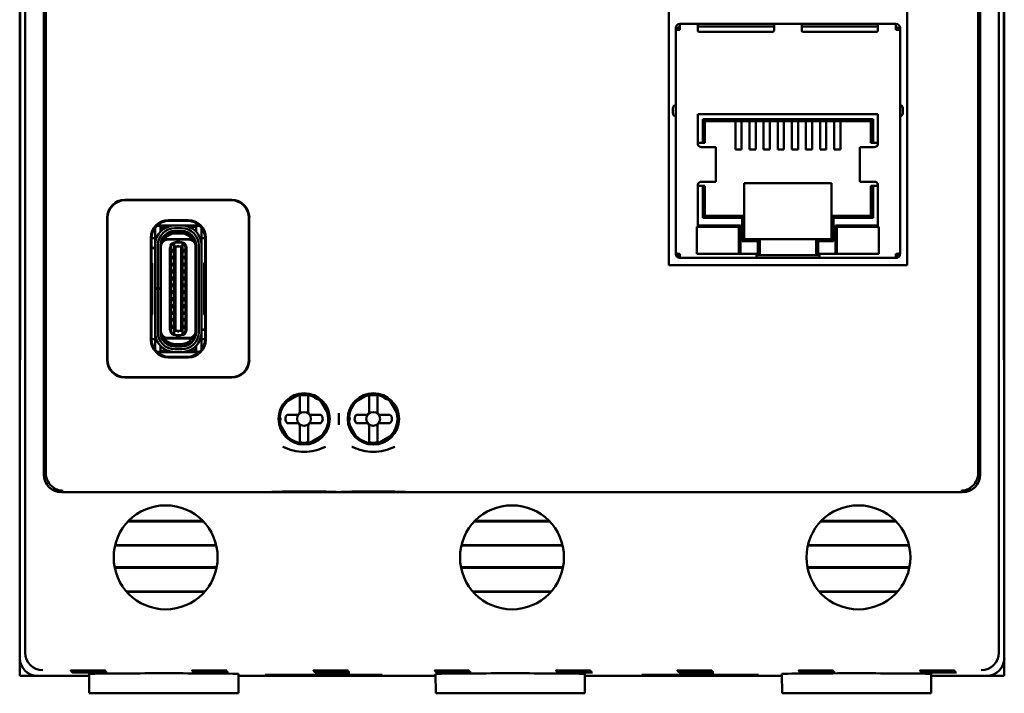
# Model space of a CAD drawing. Header units: inches. Extents: x 1.8 to 24, y 1.2 to 18.
# Tile 3 of 15: x 9.3 to 12.1, y 7.7 to 9.6. Entities that reach past the tile are written whole.
import ezdxf

# ---------------------------------------------------------------- set-up
doc = ezdxf.new("R2010")
doc.units = ezdxf.units.IN
doc.header["$LTSCALE"] = 0.8
doc.header["$MEASUREMENT"] = 0
doc.layers.add('Visible (ANSI)', color=7, linetype='Continuous', lineweight=50)

msp = doc.modelspace()

# ---------------------------------------------------------------- linework, layer by layer
at = {"layer": 'Visible (ANSI)'}
for p, q in [((9.3605, 7.8444), (9.3605, 11.2128)), ((12.1289, 11.2128), (12.1289, 7.8444)), ((9.4134, 10.7071), (9.4134, 8.3501)), ((12.076, 8.3501), (12.076, 10.7071)), ((9.4189, 8.4296), (9.4189, 10.4901)), ((12.0704, 10.4901), (12.0704, 8.4296)), ((9.3447, 10.4036), (9.3447, 8.6536)), ((12.1447, 8.6536), (12.1447, 10.4036)), ((9.3455, 8.7045), (9.3455, 10.3527)), ((9.3456, 10.3548), (9.3456, 8.7024)), ((11.1909, 8.9462), (11.1909, 10.3408)), ((11.8687, 10.3408), (11.8687, 8.9462)), ((12.1437, 8.7024), (12.1437, 10.3548)), ((12.1438, 10.3527), (12.1438, 8.7045)), ((11.2104, 9.6148), (11.2104, 9.62)), ((11.2182, 9.62), (11.2104, 9.62)), ((11.2222, 9.6148), (11.2104, 9.6148)), ((11.2104, 8.9834), (11.2104, 9.6148)), ((11.2182, 9.6148), (11.2182, 9.62)), ((11.2194, 9.62), (11.2194, 9.6148)), ((11.2222, 9.62), (11.2194, 9.62)), ((11.2222, 9.6318), (11.2733, 9.6318)), ((11.2222, 9.62), (11.2222, 9.6318)), ((11.2222, 9.6148), (11.2222, 9.62)), ((11.2733, 9.6318), (11.2733, 9.62)), ((11.2733, 9.6318), (11.2773, 9.6318)), ((11.4899, 9.6239), (11.2733, 9.6239)), ((11.2733, 9.6133), (11.2733, 9.62)), ((11.2773, 9.6318), (11.4859, 9.6318)), ((11.4859, 9.6094), (11.2773, 9.6094)), ((11.4859, 9.6318), (11.4899, 9.6318)), ((11.4899, 9.6318), (11.5686, 9.6318)), ((11.4899, 9.62), (11.4899, 9.6318)), ((11.4899, 9.62), (11.4899, 9.6133)), ((11.5726, 9.6318), (11.5686, 9.6318)), ((11.5686, 9.62), (11.5686, 9.6318)), ((11.7852, 9.6239), (11.5686, 9.6239)), ((11.5686, 9.62), (11.5686, 9.6133)), ((11.7812, 9.6318), (11.5726, 9.6318)), ((11.5726, 9.6094), (11.7812, 9.6094)), ((11.7852, 9.6318), (11.7812, 9.6318)), ((11.7852, 9.6318), (11.8363, 9.6318)), ((11.7852, 9.6318), (11.7852, 9.62)), ((11.7852, 9.6133), (11.7852, 9.62)), ((11.8363, 9.6318), (11.8363, 9.62)), ((11.8363, 9.62), (11.8391, 9.62)), ((11.8363, 9.6148), (11.8363, 9.62)), ((11.8363, 9.6148), (11.8481, 9.6148)), ((11.8391, 9.6148), (11.8391, 9.62)), ((11.8403, 9.62), (11.8481, 9.62)), ((11.8403, 9.62), (11.8403, 9.6148)), ((11.8481, 9.62), (11.8481, 9.6148)), ((11.8481, 9.6148), (11.8481, 8.9834)), ((11.2025, 9.3928), (11.2025, 9.3771)), ((11.856, 9.3771), (11.856, 9.3928)), ((11.7852, 9.3747), (11.2733, 9.3747)), ((11.2733, 9.3747), (11.2733, 9.2893)), ((11.2871, 9.2932), (11.2871, 9.3609)), ((11.2871, 9.3609), (11.7714, 9.3609)), ((11.293, 9.355), (11.2871, 9.3609)), ((11.293, 9.355), (11.293, 9.2932)), ((11.7655, 9.355), (11.293, 9.355)), ((11.3798, 9.355), (11.3798, 9.3404)), ((11.3976, 9.355), (11.3976, 9.3404)), ((11.42, 9.355), (11.42, 9.3404)), ((11.4377, 9.355), (11.4377, 9.3404)), ((11.4602, 9.355), (11.4602, 9.3404)), ((11.4779, 9.355), (11.4779, 9.3404)), ((11.5003, 9.355), (11.5003, 9.3404)), ((11.518, 9.355), (11.518, 9.3404)), ((11.5405, 9.355), (11.5405, 9.3404)), ((11.5582, 9.355), (11.5582, 9.3404)), ((11.5806, 9.355), (11.5806, 9.3404)), ((11.5983, 9.355), (11.5983, 9.3404)), ((11.6208, 9.355), (11.6208, 9.3404)), ((11.6385, 9.355), (11.6385, 9.3404)), ((11.6609, 9.355), (11.6609, 9.3404)), ((11.6787, 9.355), (11.6787, 9.3404)), ((11.7655, 9.355), (11.7714, 9.3609)), ((11.7655, 9.2932), (11.7655, 9.355)), ((11.7714, 9.3609), (11.7714, 9.2932)), ((11.7852, 9.2893), (11.7852, 9.3747)), ((11.3798, 9.318), (11.3798, 9.3404)), ((11.3976, 9.318), (11.3976, 9.3404)), ((11.42, 9.318), (11.42, 9.3404)), ((11.4377, 9.318), (11.4377, 9.3404)), ((11.4602, 9.318), (11.4602, 9.3404)), ((11.4779, 9.318), (11.4779, 9.3404)), ((11.5003, 9.318), (11.5003, 9.3404)), ((11.518, 9.318), (11.518, 9.3404)), ((11.5405, 9.318), (11.5405, 9.3404)), ((11.5582, 9.318), (11.5582, 9.3404)), ((11.5806, 9.318), (11.5806, 9.3404)), ((11.5983, 9.318), (11.5983, 9.3404)), ((11.6208, 9.318), (11.6208, 9.3404)), ((11.6385, 9.318), (11.6385, 9.3404)), ((11.6609, 9.318), (11.6609, 9.3404)), ((11.6787, 9.318), (11.6787, 9.3404)), ((11.3798, 9.318), (11.3798, 9.2746)), ((11.3976, 9.318), (11.3976, 9.2746)), ((11.42, 9.318), (11.42, 9.2746)), ((11.4377, 9.318), (11.4377, 9.2746)), ((11.4602, 9.318), (11.4602, 9.2746)), ((11.4779, 9.318), (11.4779, 9.2746)), ((11.5003, 9.318), (11.5003, 9.2746)), ((11.518, 9.318), (11.518, 9.2746)), ((11.5405, 9.318), (11.5405, 9.2746)), ((11.5582, 9.318), (11.5582, 9.2746)), ((11.5806, 9.318), (11.5806, 9.2746)), ((11.5983, 9.318), (11.5983, 9.2746)), ((11.6208, 9.318), (11.6208, 9.2746)), ((11.6385, 9.318), (11.6385, 9.2746)), ((11.6609, 9.318), (11.6609, 9.2746)), ((11.6787, 9.318), (11.6787, 9.2746)), ((11.2733, 9.2932), (11.2871, 9.2932)), ((11.2926, 9.2814), (11.2836, 9.2814)), ((11.2871, 9.2932), (11.293, 9.2932)), ((11.2926, 9.2814), (11.3242, 9.2814)), ((11.3242, 9.2814), (11.3246, 9.2814)), ((11.3246, 9.183), (11.3246, 9.2814)), ((11.3798, 9.2746), (11.3976, 9.2746)), ((11.42, 9.2746), (11.4377, 9.2746)), ((11.4602, 9.2746), (11.4779, 9.2746)), ((11.5003, 9.2746), (11.518, 9.2746)), ((11.5582, 9.2746), (11.5405, 9.2746)), ((11.5983, 9.2746), (11.5806, 9.2746)), ((11.6385, 9.2746), (11.6208, 9.2746)), ((11.6787, 9.2746), (11.6609, 9.2746)), ((11.7339, 9.2814), (11.7343, 9.2814)), ((11.7339, 9.183), (11.7339, 9.2814)), ((11.7343, 9.2814), (11.7659, 9.2814)), ((11.7655, 9.2932), (11.7714, 9.2932)), ((11.7749, 9.2814), (11.7659, 9.2814)), ((11.7714, 9.2932), (11.7852, 9.2932)), ((11.2733, 9.1751), (11.2733, 9.0546)), ((11.2871, 9.1711), (11.2733, 9.1711)), ((11.2836, 9.183), (11.2926, 9.183)), ((11.2871, 9.0802), (11.2871, 9.1711)), ((11.293, 9.1711), (11.2871, 9.1711)), ((11.2926, 9.183), (11.3242, 9.183)), ((11.293, 9.1711), (11.293, 9.0861)), ((11.3242, 9.183), (11.3246, 9.183)), ((11.6533, 9.179), (11.4052, 9.179)), ((11.4052, 9.179), (11.4052, 9.0861)), ((11.6533, 9.0861), (11.6533, 9.179)), ((11.7339, 9.183), (11.7343, 9.183)), ((11.7343, 9.183), (11.7659, 9.183)), ((11.7714, 9.1711), (11.7655, 9.1711)), ((11.7655, 9.0861), (11.7655, 9.1711)), ((11.7659, 9.183), (11.7749, 9.183)), ((11.7852, 9.1711), (11.7714, 9.1711)), ((11.7714, 9.1711), (11.7714, 9.0802)), ((11.7852, 9.0546), (11.7852, 9.1751)), ((9.6437, 9.1311), (9.9477, 9.1311)), ((9.9467, 9.1301), (9.6447, 9.1301)), ((9.5937, 8.6761), (9.5937, 9.0811)), ((9.5947, 9.0801), (9.5947, 8.6771)), ((9.7677, 9.0736), (9.8237, 9.0736)), ((9.9967, 8.6771), (9.9967, 9.0801)), ((9.9977, 9.0811), (9.9977, 8.6761)), ((11.293, 9.0861), (11.2871, 9.0802)), ((11.3993, 9.0802), (11.2871, 9.0802)), ((11.293, 9.0861), (11.4052, 9.0861)), ((11.3993, 9.0802), (11.4052, 9.0861)), ((11.3993, 9.0137), (11.3993, 9.0802)), ((11.4052, 9.0861), (11.4052, 9.0196)), ((11.6533, 9.0861), (11.7655, 9.0861)), ((11.6533, 9.0861), (11.6592, 9.0802)), ((11.6533, 9.0196), (11.6533, 9.0861)), ((11.7714, 9.0802), (11.6592, 9.0802)), ((11.6592, 9.0802), (11.6592, 9.0137)), ((11.7655, 9.0861), (11.7714, 9.0802)), ((9.7295, 9.0459), (9.7295, 9.0514)), ((9.7295, 9.0121), (9.7295, 9.0459)), ((9.7453, 9.0577), (9.7351, 9.0577)), ((9.759, 9.0587), (9.7362, 9.0587)), ((9.7453, 9.0459), (9.7453, 9.0577)), ((9.7502, 9.0548), (9.7453, 9.0548)), ((9.7453, 9.0413), (9.7453, 9.0459)), ((9.7472, 9.0432), (9.7472, 9.0469)), ((9.7512, 9.0469), (9.7512, 9.0466)), ((9.759, 9.0587), (9.8552, 9.0587)), ((9.7656, 9.0548), (9.759, 9.0548)), ((9.7697, 9.0716), (9.7697, 9.0716)), ((9.7697, 9.0716), (9.8217, 9.0716)), ((9.8055, 9.0585), (9.7858, 9.0585)), ((9.7858, 9.0506), (9.8055, 9.0506)), ((9.8217, 9.0716), (9.8217, 9.0716)), ((9.8461, 9.0548), (9.8257, 9.0548)), ((9.8562, 9.0577), (9.8461, 9.0577)), ((9.8461, 9.0577), (9.8461, 9.0459)), ((9.8461, 9.0459), (9.8461, 9.0413)), ((9.8618, 9.0459), (9.8618, 9.0514)), ((9.8618, 9.0121), (9.8618, 9.0459)), ((11.2704, 9.0546), (11.2704, 8.9782)), ((11.2733, 9.0546), (11.2704, 9.0546)), ((11.394, 9.0586), (11.2733, 9.0586)), ((11.3861, 9.0546), (11.2743, 9.0546)), ((11.3901, 8.9822), (11.3901, 9.0507)), ((11.394, 8.9782), (11.394, 9.0586)), ((11.6645, 8.9782), (11.6645, 9.0586)), ((11.6645, 9.0586), (11.7852, 9.0586)), ((11.6684, 9.0507), (11.6684, 8.9822)), ((11.7842, 9.0546), (11.6724, 9.0546)), ((11.7881, 9.0546), (11.7852, 9.0546)), ((11.7881, 8.9782), (11.7881, 9.0546)), ((9.7177, 8.7336), (9.7177, 9.0236)), ((9.7295, 9.0223), (9.7197, 9.0223)), ((9.7197, 9.0216), (9.7197, 9.0216)), ((9.7197, 8.954), (9.7197, 9.0216)), ((9.7509, 9.0203), (9.7495, 9.0203)), ((9.7512, 9.0233), (9.7512, 9.0209)), ((9.7527, 9.0195), (9.7572, 9.0195)), ((9.8341, 9.0195), (9.7572, 9.0195)), ((9.8252, 9.0184), (9.7661, 9.0184)), ((9.7858, 9.0416), (9.7858, 9.0428)), ((9.8055, 9.0428), (9.7858, 9.0428)), ((9.8055, 9.0416), (9.7858, 9.0416)), ((9.8055, 9.0357), (9.7858, 9.0357)), ((9.8055, 9.0416), (9.8055, 9.0428)), ((9.8387, 9.0195), (9.8341, 9.0195)), ((9.8717, 9.0223), (9.8618, 9.0223)), ((9.8717, 9.0216), (9.8717, 9.0216)), ((9.8717, 9.0216), (9.8717, 8.954)), ((9.8737, 9.0236), (9.8737, 8.7336)), ((11.3993, 9.0137), (11.4052, 9.0196)), ((11.4052, 9.0196), (11.4493, 9.0196)), ((11.4434, 9.0137), (11.4493, 9.0196)), ((11.4493, 9.0196), (11.4493, 8.9782)), ((11.4493, 9.0196), (11.6092, 9.0196)), ((11.6092, 9.0196), (11.6533, 9.0196)), ((11.6092, 8.9782), (11.6092, 9.0196)), ((11.6151, 9.0137), (11.6092, 9.0196)), ((11.6533, 9.0196), (11.6592, 9.0137)), ((9.7197, 8.9951), (9.7295, 8.9951)), ((9.7295, 8.9943), (9.7197, 8.9943)), ((9.7295, 9.0022), (9.7295, 9.0121)), ((9.7295, 8.8798), (9.7295, 9.0022)), ((9.7374, 8.8798), (9.7374, 9.0022)), ((9.7453, 8.8798), (9.7453, 9.0022)), ((9.7453, 8.9951), (9.7464, 8.9951)), ((9.7464, 8.9943), (9.7453, 8.9943)), ((9.7464, 8.9987), (9.7464, 9.0022)), ((9.7464, 8.7585), (9.7464, 8.9987)), ((9.772, 8.7621), (9.772, 8.9951)), ((9.7752, 8.7613), (9.7752, 8.9959)), ((9.7819, 8.9924), (9.7819, 8.9813)), ((9.7819, 8.9924), (9.7838, 8.9924)), ((9.7838, 9.0071), (9.7874, 9.01)), ((9.7838, 9.0071), (9.7838, 9.0073)), ((9.7838, 9.0001), (9.7838, 9.0071)), ((9.7838, 9.0001), (9.7838, 8.7571)), ((9.7878, 8.9985), (9.7838, 9.0001)), ((9.7878, 9.0103), (9.7874, 9.01)), ((9.7894, 9.0109), (9.7878, 9.0109)), ((9.7937, 9.0103), (9.7878, 9.0103)), ((9.7878, 8.9985), (9.7878, 8.7587)), ((9.8035, 8.9985), (9.7878, 8.9985)), ((9.7937, 9.0117), (9.7917, 9.0117)), ((9.7976, 9.0117), (9.7937, 9.0117)), ((9.7937, 9.0103), (9.7937, 9.0117)), ((9.8035, 9.0103), (9.7937, 9.0103)), ((9.7976, 9.0117), (9.7976, 9.0103)), ((9.7996, 9.0117), (9.7976, 9.0117)), ((9.8035, 9.0109), (9.802, 9.0109)), ((9.8039, 9.01), (9.8035, 9.0103)), ((9.8075, 9.0001), (9.8035, 8.9985)), ((9.8035, 8.9985), (9.8035, 8.7587)), ((9.8075, 9.0071), (9.8039, 9.01)), ((9.8075, 9.0071), (9.8075, 9.0073)), ((9.8075, 9.0001), (9.8075, 9.0071)), ((9.8075, 8.7571), (9.8075, 9.0001)), ((9.8075, 8.9924), (9.8094, 8.9924)), ((9.8094, 8.9813), (9.8094, 8.9924)), ((9.8162, 8.9959), (9.8162, 8.7613)), ((9.8193, 8.7621), (9.8193, 8.9951)), ((9.8449, 8.9987), (9.8449, 9.0022)), ((9.8449, 8.7585), (9.8449, 8.9987)), ((9.8461, 8.755), (9.8461, 9.0022)), ((9.8539, 9.0022), (9.8539, 8.755)), ((9.8618, 9.0022), (9.8618, 9.0121)), ((9.8618, 8.755), (9.8618, 9.0022)), ((11.4434, 9.0137), (11.3993, 9.0137)), ((11.4434, 8.9782), (11.4434, 9.0137)), ((11.6592, 9.0137), (11.6151, 9.0137)), ((11.6151, 9.0137), (11.6151, 8.9782)), ((9.7819, 8.9813), (9.7838, 8.9813)), ((9.7819, 8.9719), (9.7819, 8.9625)), ((9.7819, 8.9719), (9.7838, 8.9719)), ((9.7819, 8.9625), (9.7838, 8.9625)), ((9.8075, 8.9813), (9.8094, 8.9813)), ((9.8075, 8.9719), (9.8094, 8.9719)), ((9.8075, 8.9625), (9.8094, 8.9625)), ((9.8094, 8.9625), (9.8094, 8.9719)), ((11.2104, 8.9782), (11.2104, 8.9834)), ((11.2138, 8.9782), (11.2104, 8.9782)), ((11.2138, 8.9782), (11.2222, 8.9782)), ((11.2194, 8.9755), (11.2138, 8.9699)), ((11.2222, 8.9664), (11.2222, 8.9782)), ((11.2222, 8.9664), (11.4395, 8.9664)), ((11.2704, 8.9782), (11.4395, 8.9782)), ((11.4395, 8.9782), (11.4395, 8.9664)), ((11.4418, 8.9743), (11.4395, 8.9743)), ((11.4395, 8.9664), (11.619, 8.9664)), ((11.4418, 8.9743), (11.4493, 8.9743)), ((11.4493, 8.9782), (11.4493, 8.9743)), ((11.4493, 8.9743), (11.6092, 8.9743)), ((11.6092, 8.9743), (11.6092, 8.9782)), ((11.6092, 8.9743), (11.6167, 8.9743)), ((11.619, 8.9743), (11.6167, 8.9743)), ((11.619, 8.9782), (11.7881, 8.9782)), ((11.619, 8.9664), (11.619, 8.9782)), ((11.619, 8.9664), (11.8363, 8.9664)), ((11.8363, 8.9782), (11.8447, 8.9782)), ((11.8363, 8.9664), (11.8363, 8.9782)), ((11.8391, 8.9755), (11.8447, 8.9699)), ((11.8447, 8.9782), (11.8481, 8.9782)), ((11.8481, 8.9834), (11.8481, 8.9782)), ((9.7218, 8.9519), (9.7197, 8.954)), ((9.7218, 8.8053), (9.7218, 8.9519)), ((9.7819, 8.9522), (9.7819, 8.9428)), ((9.7819, 8.9522), (9.7838, 8.9522)), ((9.7819, 8.9428), (9.7838, 8.9428)), ((9.7819, 8.9333), (9.7819, 8.9223)), ((9.7819, 8.9333), (9.7838, 8.9333)), ((9.8075, 8.9522), (9.8094, 8.9522)), ((9.8075, 8.9428), (9.8094, 8.9428)), ((9.8075, 8.9333), (9.8094, 8.9333)), ((9.8094, 8.9428), (9.8094, 8.9522)), ((9.8094, 8.9223), (9.8094, 8.9333)), ((9.8717, 8.954), (9.8695, 8.9519)), ((9.8695, 8.9519), (9.8695, 8.8053)), ((11.8687, 8.9462), (11.1909, 8.9462)), ((9.7464, 8.9168), (9.7453, 8.9175)), ((9.7819, 8.9223), (9.7838, 8.9223)), ((9.7819, 8.9136), (9.7819, 8.9026)), ((9.7819, 8.9136), (9.7838, 8.9136)), ((9.8075, 8.9223), (9.8094, 8.9223)), ((9.8075, 8.9136), (9.8094, 8.9136)), ((9.8094, 8.9026), (9.8094, 8.9136)), ((9.8461, 8.9175), (9.8449, 8.9168)), ((9.7295, 8.8786), (9.7295, 8.8798)), ((9.7295, 8.8798), (9.7374, 8.8798)), ((9.7374, 8.8786), (9.7295, 8.8786)), ((9.7295, 8.755), (9.7295, 8.8786)), ((9.7453, 8.8798), (9.7374, 8.8798)), ((9.7453, 8.8786), (9.7374, 8.8786)), ((9.7374, 8.755), (9.7374, 8.8786)), ((9.7453, 8.8798), (9.7453, 8.8786)), ((9.7453, 8.755), (9.7453, 8.8786)), ((9.7819, 8.9026), (9.7838, 8.9026)), ((9.7819, 8.8939), (9.7819, 8.8829)), ((9.7819, 8.8939), (9.7838, 8.8939)), ((9.7819, 8.8829), (9.7838, 8.8829)), ((9.8075, 8.9026), (9.8094, 8.9026)), ((9.8075, 8.8939), (9.8094, 8.8939)), ((9.8075, 8.8829), (9.8094, 8.8829)), ((9.8094, 8.8829), (9.8094, 8.8939)), ((9.7819, 8.8743), (9.7819, 8.8632)), ((9.7819, 8.8743), (9.7838, 8.8743)), ((9.7819, 8.8632), (9.7838, 8.8632)), ((9.7819, 8.8546), (9.7819, 8.8436)), ((9.7819, 8.8546), (9.7838, 8.8546)), ((9.8075, 8.8743), (9.8094, 8.8743)), ((9.8075, 8.8632), (9.8094, 8.8632)), ((9.8075, 8.8546), (9.8094, 8.8546)), ((9.8094, 8.8632), (9.8094, 8.8743)), ((9.8094, 8.8436), (9.8094, 8.8546)), ((9.7464, 8.8404), (9.7453, 8.8397)), ((9.7819, 8.8436), (9.7838, 8.8436)), ((9.7819, 8.8349), (9.7819, 8.8239)), ((9.7819, 8.8349), (9.7838, 8.8349)), ((9.7819, 8.8239), (9.7838, 8.8239)), ((9.8075, 8.8436), (9.8094, 8.8436)), ((9.8075, 8.8349), (9.8094, 8.8349)), ((9.8075, 8.8239), (9.8094, 8.8239)), ((9.8094, 8.8239), (9.8094, 8.8349)), ((9.8461, 8.8397), (9.8449, 8.8404)), ((9.7197, 8.8032), (9.7218, 8.8053)), ((9.7197, 8.7356), (9.7197, 8.8032)), ((9.7819, 8.8144), (9.7819, 8.805)), ((9.7819, 8.8144), (9.7838, 8.8144)), ((9.7819, 8.805), (9.7838, 8.805)), ((9.7819, 8.7947), (9.7819, 8.7853)), ((9.7819, 8.7947), (9.7838, 8.7947)), ((9.8075, 8.8144), (9.8094, 8.8144)), ((9.8075, 8.805), (9.8094, 8.805)), ((9.8075, 8.7947), (9.8094, 8.7947)), ((9.8094, 8.805), (9.8094, 8.8144)), ((9.8094, 8.7853), (9.8094, 8.7947)), ((9.8695, 8.8053), (9.8717, 8.8032)), ((9.8717, 8.8032), (9.8717, 8.7356)), ((9.7819, 8.7853), (9.7838, 8.7853)), ((9.7819, 8.7758), (9.7819, 8.7648)), ((9.7819, 8.7758), (9.7838, 8.7758)), ((9.7819, 8.7648), (9.7838, 8.7648)), ((9.8075, 8.7853), (9.8094, 8.7853)), ((9.8075, 8.7758), (9.8094, 8.7758)), ((9.8075, 8.7648), (9.8094, 8.7648)), ((9.8094, 8.7648), (9.8094, 8.7758)), ((9.7295, 8.7451), (9.7295, 8.755)), ((9.7295, 8.7113), (9.7295, 8.7451)), ((9.7464, 8.755), (9.7464, 8.7585)), ((9.7572, 8.7376), (9.7527, 8.7376)), ((9.8341, 8.7376), (9.7572, 8.7376)), ((9.8252, 8.7388), (9.7661, 8.7388)), ((9.7838, 8.7571), (9.7878, 8.7587)), ((9.7838, 8.7501), (9.7838, 8.7571)), ((9.7838, 8.7501), (9.7874, 8.7472)), ((9.7838, 8.7499), (9.7838, 8.7501)), ((9.7874, 8.7472), (9.7878, 8.7469)), ((9.8035, 8.7587), (9.7878, 8.7587)), ((9.7878, 8.7469), (9.7937, 8.7469)), ((9.7894, 8.7463), (9.7878, 8.7463)), ((9.7937, 8.7455), (9.7917, 8.7455)), ((9.7937, 8.7469), (9.8035, 8.7469)), ((9.7937, 8.7455), (9.7937, 8.7469)), ((9.7976, 8.7455), (9.7937, 8.7455)), ((9.7976, 8.7469), (9.7976, 8.7455)), ((9.7996, 8.7455), (9.7976, 8.7455)), ((9.8035, 8.7463), (9.802, 8.7463)), ((9.8035, 8.7587), (9.8075, 8.7571)), ((9.8039, 8.7472), (9.8035, 8.7469)), ((9.8039, 8.7472), (9.8075, 8.7501)), ((9.8075, 8.7501), (9.8075, 8.7571)), ((9.8075, 8.7499), (9.8075, 8.7501)), ((9.8387, 8.7376), (9.8341, 8.7376)), ((9.8401, 8.7363), (9.8401, 8.7339)), ((9.8405, 8.7369), (9.8418, 8.7369)), ((9.8449, 8.7628), (9.8461, 8.7628)), ((9.8461, 8.7621), (9.8449, 8.7621)), ((9.8449, 8.755), (9.8449, 8.7585)), ((9.8618, 8.7628), (9.8717, 8.7628)), ((9.8717, 8.7621), (9.8618, 8.7621)), ((9.8618, 8.7451), (9.8618, 8.755)), ((9.8618, 8.7113), (9.8618, 8.7451)), ((9.7197, 8.7356), (9.7197, 8.7356)), ((9.7295, 8.7349), (9.7197, 8.7349)), ((9.7295, 8.7058), (9.7295, 8.7113)), ((9.7453, 8.7113), (9.7453, 8.7159)), ((9.7453, 8.6995), (9.7453, 8.7113)), ((9.8055, 8.7215), (9.7858, 8.7215)), ((9.8055, 8.7156), (9.7858, 8.7156)), ((9.7858, 8.7144), (9.7858, 8.7156)), ((9.8055, 8.7144), (9.7858, 8.7144)), ((9.8055, 8.7144), (9.8055, 8.7156)), ((9.8401, 8.7106), (9.8401, 8.7103)), ((9.8441, 8.714), (9.8441, 8.7103)), ((9.8461, 8.7159), (9.8461, 8.7113)), ((9.8461, 8.7113), (9.8461, 8.6995)), ((9.8717, 8.7349), (9.8618, 8.7349)), ((9.8618, 8.7058), (9.8618, 8.7113)), ((9.8717, 8.7356), (9.8717, 8.7356)), ((9.3455, 8.7045), (9.3451, 8.654)), ((9.3456, 8.7024), (9.3451, 8.649)), ((9.3456, 8.7045), (9.3455, 8.7045)), ((9.7351, 8.6995), (9.7453, 8.6995)), ((9.8323, 8.6985), (9.7362, 8.6985)), ((9.7453, 8.7024), (9.7656, 8.7024)), ((9.8237, 8.6836), (9.7677, 8.6836)), ((9.7697, 8.6856), (9.7697, 8.6856)), ((9.8217, 8.6856), (9.7697, 8.6856)), ((9.8055, 8.7065), (9.7858, 8.7065)), ((9.8055, 8.6987), (9.7858, 8.6987)), ((9.8217, 8.6856), (9.8217, 8.6856)), ((9.8257, 8.7024), (9.8323, 8.7024)), ((9.8552, 8.6985), (9.8323, 8.6985)), ((9.8411, 8.7024), (9.8461, 8.7024)), ((9.8461, 8.6995), (9.8562, 8.6995)), ((12.1438, 8.7045), (12.1437, 8.7045)), ((12.1442, 8.649), (12.1437, 8.7024)), ((12.1442, 8.654), (12.1438, 8.7045)), ((9.3447, 8.6536), (9.3451, 8.654)), ((9.3447, 8.6536), (9.3452, 8.6536)), ((9.3447, 8.6536), (9.3447, 8.6486)), ((9.3451, 8.654), (9.3452, 8.654)), ((12.1447, 8.6536), (12.1442, 8.654)), ((12.1442, 8.654), (12.1442, 8.654)), ((12.1442, 8.6536), (12.1447, 8.6536)), ((12.1447, 8.6486), (12.1447, 8.6536)), ((9.3451, 8.649), (9.3447, 8.6486)), ((9.3447, 8.6486), (9.3447, 7.8286)), ((9.9477, 8.6261), (9.6437, 8.6261)), ((9.6447, 8.6271), (9.9467, 8.6271)), ((12.1447, 8.6486), (12.1442, 8.649)), ((12.1447, 7.8286), (12.1447, 8.6486)), ((10.0996, 8.5549), (10.1399, 8.5782)), ((10.1414, 8.5649), (10.1414, 8.5729)), ((10.165, 8.5649), (10.165, 8.5729)), ((10.2964, 8.5549), (10.3368, 8.5782)), ((10.3383, 8.5649), (10.3383, 8.5729)), ((10.3619, 8.5649), (10.3619, 8.5729)), ((10.1414, 8.5283), (10.1414, 8.5649)), ((10.165, 8.5283), (10.165, 8.5649)), ((10.1996, 8.5622), (10.2228, 8.5219)), ((10.3383, 8.5283), (10.3383, 8.5649)), ((10.3619, 8.5283), (10.3619, 8.5649)), ((10.3964, 8.5622), (10.4197, 8.5219)), ((10.1056, 8.5204), (10.1335, 8.5204)), ((10.1729, 8.5204), (10.2009, 8.5204)), ((10.252, 8.5249), (10.252, 8.4921)), ((10.3024, 8.5204), (10.3304, 8.5204)), ((10.3698, 8.5204), (10.3977, 8.5204)), ((10.1069, 8.455), (10.0836, 8.4953)), ((10.1335, 8.4968), (10.1056, 8.4968)), ((10.1414, 8.4889), (10.1414, 8.4523)), ((10.165, 8.4889), (10.165, 8.4523)), ((10.2009, 8.4968), (10.1729, 8.4968)), ((10.3038, 8.455), (10.2805, 8.4953)), ((10.3304, 8.4968), (10.3024, 8.4968)), ((10.3383, 8.4889), (10.3383, 8.4523)), ((10.3619, 8.4889), (10.3619, 8.4523)), ((10.3977, 8.4968), (10.3698, 8.4968)), ((10.2069, 8.4623), (10.1665, 8.439)), ((10.4037, 8.4623), (10.3634, 8.439)), ((10.1414, 8.4523), (10.1414, 8.4443)), ((10.165, 8.4523), (10.165, 8.4443)), ((10.3383, 8.4523), (10.3383, 8.4443)), ((10.3619, 8.4523), (10.3619, 8.4443)), ((9.4634, 8.3001), (12.026, 8.3001)), ((9.8665, 8.2173), (9.6528, 8.2173)), ((9.8649, 8.2188), (9.6544, 8.2188)), ((10.8515, 8.2173), (10.6378, 8.2173)), ((10.8499, 8.2188), (10.6394, 8.2188)), ((11.8365, 8.2173), (11.6228, 8.2173)), ((11.8349, 8.2188), (11.6244, 8.2188)), ((9.6157, 8.1486), (9.9036, 8.1486)), ((9.6161, 8.1502), (9.9032, 8.1502)), ((10.6007, 8.1486), (10.8886, 8.1486)), ((10.6011, 8.1502), (10.8882, 8.1502)), ((11.5857, 8.1486), (11.8736, 8.1486)), ((11.5861, 8.1502), (11.8732, 8.1502)), ((9.9047, 8.0868), (9.6146, 8.0868)), ((9.9044, 8.0852), (9.6149, 8.0852)), ((10.8897, 8.0868), (10.5996, 8.0868)), ((10.8894, 8.0852), (10.5999, 8.0852)), ((11.8747, 8.0868), (11.5846, 8.0868)), ((11.8744, 8.0852), (11.5849, 8.0852)), ((9.6481, 8.0182), (9.8713, 8.0182)), ((9.6495, 8.0166), (9.8699, 8.0166)), ((10.6331, 8.0182), (10.8563, 8.0182)), ((10.6345, 8.0166), (10.8549, 8.0166)), ((11.6181, 8.0182), (11.8413, 8.0182)), ((11.6195, 8.0166), (11.8399, 8.0166)), ((9.3447, 7.8286), (9.3447, 7.7786)), ((9.3453, 7.7786), (9.3453, 7.8206)), ((12.144, 7.8206), (12.144, 7.7786)), ((12.1447, 7.7786), (12.1447, 7.8286)), ((9.3453, 7.7786), (9.3447, 7.7786)), ((9.3947, 7.7786), (9.3453, 7.7786)), ((9.3947, 7.7786), (9.5422, 7.7786)), ((9.5427, 7.7286), (9.5422, 7.7836)), ((9.9667, 7.7286), (9.9671, 7.7836)), ((9.9671, 7.7786), (10.5272, 7.7786)), ((10.0441, 7.7813), (10.3752, 7.7813)), ((10.0441, 7.7801), (10.0441, 7.7813)), ((10.0442, 7.7813), (10.0441, 7.7801)), ((10.3752, 7.7801), (10.0441, 7.7801)), ((10.3752, 7.7813), (10.3752, 7.7801)), ((10.3752, 7.7813), (10.3752, 7.7801)), ((10.5277, 7.7286), (10.5272, 7.7836)), ((10.9517, 7.7286), (10.9521, 7.7836)), ((10.9521, 7.7786), (11.5122, 7.7786)), ((11.1141, 7.7813), (11.4452, 7.7813)), ((11.1141, 7.7801), (11.1141, 7.7813)), ((11.1142, 7.7813), (11.1141, 7.7801)), ((11.4452, 7.7801), (11.1141, 7.7801)), ((11.4452, 7.7813), (11.4452, 7.7801)), ((11.4452, 7.7813), (11.4452, 7.7801)), ((11.5127, 7.7286), (11.5122, 7.7836)), ((11.9367, 7.7286), (11.9371, 7.7836)), ((11.9371, 7.7786), (12.0947, 7.7786)), ((12.144, 7.7786), (12.0947, 7.7786)), ((12.1447, 7.7786), (12.144, 7.7786)), ((9.5427, 7.7286), (9.9667, 7.7286)), ((10.5277, 7.7286), (10.9517, 7.7286)), ((11.5127, 7.7286), (11.9367, 7.7286))]:
    msp.add_line(p, q, dxfattribs=at)
for centre, radius in [((10.1536, 8.5085), 0.073), ((10.1532, 8.5086), 0.0709), ((10.3504, 8.5085), 0.073), ((10.3501, 8.5086), 0.0709), ((10.1532, 8.5086), 0.0197), ((10.3501, 8.5086), 0.0197), ((9.7597, 8.1151), 0.1478), ((10.7447, 8.1151), 0.1478), ((11.7297, 8.1151), 0.1478)]:
    msp.add_circle(centre, radius, dxfattribs=at)
for centre, radius, start, end in [((11.2222, 9.62), 0.0118, 90, 180), ((11.2222, 9.62), 0.00394, 90, 180), ((11.2773, 9.6133), 0.00394, 180, 270), ((11.4859, 9.6133), 0.00394, 270, 0), ((11.5726, 9.6133), 0.00394, 180, 270), ((11.7812, 9.6133), 0.00394, 270, 0), ((11.8363, 9.62), 0.0118, 0, 90), ((11.8363, 9.62), 0.00394, 0, 90), ((11.2104, 9.3928), 0.00787, 90, 180), ((11.8481, 9.3928), 0.00787, 0, 90), ((11.2104, 9.3771), 0.00787, 180, 270), ((11.8481, 9.3771), 0.00787, 270, 0), ((9.7858, 9.0022), 0.0563, 90, 180), ((9.7858, 9.0022), 0.0484, 90, 180), ((9.759, 9.0469), 0.0118, 138.1897, 180), ((9.759, 9.0469), 0.0118, 90, 138.1897), ((9.759, 9.0469), 0.00787, 90, 180), ((9.8055, 9.0022), 0.0563, 0, 90), ((9.8055, 9.0022), 0.0484, 0, 90), ((11.2743, 9.0507), 0.00394, 90, 180), ((11.3861, 9.0507), 0.00394, 0, 90), ((11.6724, 9.0507), 0.00394, 90, 180), ((11.7842, 9.0507), 0.00394, 0, 90), ((9.7858, 9.0022), 0.0406, 90, 180), ((9.7858, 9.0022), 0.0394, 90, 180), ((9.7661, 8.9987), 0.0197, 90, 180), ((9.7858, 9.0022), 0.0374, 152.4089, 170.8287), ((9.7858, 9.0022), 0.0335, 90, 148.8255), ((9.8055, 9.0022), 0.0406, 0, 90), ((9.8055, 9.0022), 0.0394, 0, 90), ((9.8055, 9.0022), 0.0335, 31.1746, 90), ((9.8252, 8.9987), 0.0197, 0, 90), ((9.8055, 9.0022), 0.0374, 9.1714, 27.5911), ((9.7878, 8.9951), 0.0157, 90, 180), ((9.787, 8.9959), 0.0118, 105.466, 180.1149), ((9.787, 8.9959), 0.0118, 103.9465, 105.466), ((9.7917, 9.0077), 0.00394, 90, 139.4584), ((9.7996, 9.0077), 0.00394, 40.5416, 90), ((9.8035, 8.9951), 0.0157, 0, 90), ((9.8043, 8.9959), 0.0118, 74.534, 76.0536), ((9.8043, 8.9959), 0.0118, 359.8851, 74.534), ((11.2222, 8.9782), 0.0118, 225, 270), ((11.2261, 8.9822), 0.00787, 210, 240), ((11.2222, 8.9782), 0.00394, 225, 270), ((11.2743, 8.9822), 0.00394, 180, 270), ((11.3861, 8.9822), 0.00394, 270, 0), ((11.6724, 8.9822), 0.00394, 180, 270), ((11.7842, 8.9822), 0.00394, 270, 0), ((11.8324, 8.9822), 0.00787, 300, 330), ((11.8363, 8.9782), 0.00394, 270, 315), ((11.8363, 8.9782), 0.0118, 270, 315), ((9.7492, 8.9379), 0.00394, 180, 225.5728), ((9.8421, 8.9379), 0.00394, 314.4268, 0), ((9.7492, 8.8193), 0.00394, 134.4273, 180), ((9.8421, 8.8193), 0.00394, 0, 45.5732), ((9.7858, 8.755), 0.0563, 180, 270), ((9.7858, 8.755), 0.0484, 180, 270), ((9.7858, 8.755), 0.0406, 180, 270), ((9.7661, 8.7585), 0.0197, 180, 270), ((9.7858, 8.755), 0.0394, 180, 270), ((9.7858, 8.755), 0.0374, 189.1714, 207.5911), ((9.7858, 8.755), 0.0335, 211.1746, 270), ((9.7878, 8.7621), 0.0157, 180, 270), ((9.787, 8.7613), 0.0118, 179.8999, 254.534), ((9.787, 8.7613), 0.0118, 254.534, 256.0535), ((9.7917, 8.7495), 0.00394, 220.5416, 270), ((9.7996, 8.7495), 0.00394, 270, 319.4584), ((9.8035, 8.7621), 0.0157, 270, 0), ((9.8055, 8.755), 0.0394, 270, 0), ((9.8055, 8.755), 0.0484, 270, 0), ((9.8055, 8.755), 0.0406, 270, 0), ((9.8055, 8.755), 0.0563, 270, 0), ((9.8055, 8.755), 0.0335, 270, 328.8255), ((9.8043, 8.7613), 0.0118, 283.9464, 285.466), ((9.8043, 8.7613), 0.0118, 285.466, 0.1149), ((9.8252, 8.7585), 0.0197, 270, 0), ((9.8055, 8.755), 0.0374, 332.4089, 350.8287), ((9.8323, 8.7103), 0.00787, 270, 0), ((9.8323, 8.7103), 0.0118, 318.1897, 0), ((9.8323, 8.7103), 0.0118, 270, 318.1897), ((10.1532, 8.5086), 0.0689, 64.8273, 106.2709), ((10.1532, 8.5086), 0.0675, 79.9256, 100.0744), ((10.3501, 8.5086), 0.0689, 64.8273, 106.2709), ((10.3501, 8.5086), 0.0675, 79.9256, 100.0744), ((10.1532, 8.5086), 0.0689, 133.7291, 175.1727), ((10.1532, 8.5086), 0.0689, 43.7291, 55.1727), ((10.3501, 8.5086), 0.0689, 133.7291, 175.1727), ((10.3501, 8.5086), 0.0689, 43.7291, 55.1727), ((10.1155, 8.5086), 0.0154, 129.9662, 230.0338), ((10.1335, 8.5283), 0.00787, 270, 0), ((10.1729, 8.5283), 0.00787, 180, 270), ((10.1532, 8.5086), 0.0689, 313.7291, 16.2709), ((10.191, 8.5086), 0.0154, 309.9662, 50.0338), ((10.3123, 8.5086), 0.0154, 129.9662, 230.0338), ((10.3304, 8.5283), 0.00787, 270, 0), ((10.3698, 8.5283), 0.00787, 180, 270), ((10.3501, 8.5086), 0.0689, 313.7291, 16.2709), ((10.3878, 8.5086), 0.0154, 309.9662, 50.0338), ((10.1532, 8.5086), 0.0689, 184.8273, 196.2709), ((10.1335, 8.4889), 0.00787, 0, 90), ((10.1729, 8.4889), 0.00787, 90, 180), ((10.3501, 8.5086), 0.0689, 184.8273, 196.2709), ((10.3304, 8.4889), 0.00787, 0, 90), ((10.3698, 8.4889), 0.00787, 90, 180), ((10.1532, 8.5086), 0.0689, 223.7291, 286.2709), ((10.3501, 8.5086), 0.0689, 223.7291, 286.2709), ((10.1532, 8.5086), 0.0675, 259.9256, 280.0744), ((10.3501, 8.5086), 0.0675, 259.9256, 280.0744)]:
    msp.add_arc(centre, radius, start, end, dxfattribs=at)
for centre, major_axis, ratio, start_param, end_param in [((9.6437, 9.0811), (-0.0354, 0.0354), 0.999924, 5.497825, 7.068545), ((9.6447, 9.0801), (-0.0354, 0.0354), 0.999924, 5.497825, 7.068545), ((9.9466, 9.0801), (0.0354, 0.0354), 0.999924, 5.497825, 7.068545), ((9.9477, 9.0811), (0.0354, 0.0354), 0.999924, 5.497825, 7.068545), ((9.7677, 9.0236), (-0.0354, 0.0354), 0.999924, 5.497825, 7.068545), ((9.8237, 9.0236), (0.0354, 0.0354), 0.999924, 5.497825, 7.068545), ((9.7697, 9.0216), (-0.0354, 0.0354), 0.999772, 5.497825, 7.068545), ((9.8217, 9.0216), (0.0354, 0.0354), 0.999772, 5.497825, 7.068545), ((11.4418, 8.9782), (0, -0.00394), 0.414214, 0, 1.570796), ((11.6167, 8.9782), (0, -0.00394), 0.414214, 4.712389, 6.283185), ((9.7677, 8.7336), (-0.0354, -0.0354), 0.999924, 5.497825, 7.068545), ((9.7697, 8.7356), (-0.0354, -0.0354), 0.999772, 5.497825, 7.068545), ((9.8217, 8.7356), (0.0354, -0.0354), 0.999772, 5.497825, 7.068545), ((9.8237, 8.7336), (0.0354, -0.0354), 0.999924, 5.497825, 7.068545), ((9.6437, 8.6761), (-0.0354, -0.0354), 0.999924, 5.497825, 7.068545), ((9.6447, 8.6771), (-0.0354, -0.0354), 0.999924, 5.497825, 7.068545), ((9.9466, 8.6771), (0.0354, -0.0354), 0.999924, 5.497825, 7.068545), ((9.9477, 8.6761), (0.0354, -0.0354), 0.999924, 5.497825, 7.068545), ((9.4178, 8.4296), (0, -0.125), 0.008727, 0.935984, 1.570796), ((12.0715, 8.4296), (0, 0.125), 0.008727, 1.570796, 2.205609), ((9.4634, 8.3501), (-0.0354, -0.0354), 0.999924, 5.497825, 7.068545), ((12.026, 8.3501), (0.0354, -0.0354), 0.999924, 5.497825, 7.068545), ((9.4105, 7.8444), (-0.0354, -0.0354), 0.999924, 5.497825, 5.506476), ((9.41, 7.844), (0.0192, -0.0463), 0.987735, 4.324034, 5.886104), ((12.0793, 7.844), (0.0192, 0.0463), 0.987735, 3.538674, 5.100744), ((12.0789, 7.8444), (0.0354, -0.0354), 0.999924, 0.77671, 0.78536), ((9.3947, 7.8286), (-0.0354, -0.0354), 0.999924, 5.497825, 7.068545), ((12.0947, 7.8286), (0.0354, -0.0354), 0.999924, 5.497825, 7.068545), ((9.7547, 7.7836), (0.2125, 0), 0.008727, 6.283109, 9.424854), ((10.7397, 7.7836), (0.2125, 0), 0.008727, 6.283109, 9.424854), ((11.7247, 7.7836), (0.2125, 0), 0.008727, 6.283109, 9.424854)]:
    msp.add_ellipse(centre, major_axis=major_axis, ratio=ratio, start_param=start_param, end_param=end_param, dxfattribs=at)
for centre in [(9.5389, 7.7931), (9.5406, 7.7913), (9.5423, 7.7896), (9.5441, 7.7879), (9.8839, 7.7931), (9.8856, 7.7913), (9.8873, 7.7896), (9.8891, 7.7879), (10.2289, 7.7931), (10.2306, 7.7913), (10.2323, 7.7896), (10.2341, 7.7879), (10.5739, 7.7931), (10.5756, 7.7913), (10.5773, 7.7896), (10.5791, 7.7879), (10.9189, 7.7931), (10.9206, 7.7913), (10.9223, 7.7896), (10.9241, 7.7879), (11.2639, 7.7931), (11.2656, 7.7913), (11.2673, 7.7896), (11.2691, 7.7879), (11.6089, 7.7931), (11.6106, 7.7913), (11.6123, 7.7896), (11.6141, 7.7879), (11.9539, 7.7931), (11.9556, 7.7913), (11.9573, 7.7896), (11.9591, 7.7879)]:
    msp.add_ellipse(centre, major_axis=(0.0494, 0), ratio=0.008727, dxfattribs=at)
for points, knots in [([(11.2733, 9.2893), (11.2733, 9.2872), (11.2745, 9.2851), (11.2784, 9.2822), (11.2811, 9.2814), (11.2836, 9.2814)], [0, 0, 0, 0, 0.5, 0.5, 1, 1, 1, 1]), ([(11.7749, 9.2814), (11.7774, 9.2814), (11.7801, 9.2822), (11.784, 9.2851), (11.7852, 9.2872), (11.7852, 9.2893)], [0, 0, 0, 0, 0.5, 0.5, 1, 1, 1, 1]), ([(11.2836, 9.183), (11.2811, 9.183), (11.2784, 9.1821), (11.2745, 9.1792), (11.2733, 9.1772), (11.2733, 9.1751)], [0, 0, 0, 0, 0.5, 0.5, 1, 1, 1, 1]), ([(11.7852, 9.1751), (11.7852, 9.1772), (11.784, 9.1792), (11.7801, 9.1821), (11.7774, 9.183), (11.7749, 9.183)], [0, 0, 0, 0, 0.5, 0.5, 1, 1, 1, 1]), ([(11.2182, 8.9782), (11.2182, 8.9777), (11.2183, 8.9772), (11.2187, 8.9763), (11.219, 8.9758), (11.2194, 8.9755)], [-0.01526468, -0.01526468, -0.01526468, -0.01526468, -0.00763234, -0.00763234, 0, 0, 0, 0]), ([(11.8391, 8.9755), (11.8395, 8.9758), (11.8398, 8.9763), (11.8402, 8.9772), (11.8403, 8.9777), (11.8403, 8.9782)], [-0.01526468, -0.01526468, -0.01526468, -0.01526468, -0.00763234, -0.00763234, 0, 0, 0, 0]), ([(10.1953, 8.5657), (10.1944, 8.5654), (10.1935, 8.5652), (10.1917, 8.5651), (10.1908, 8.5652), (10.1893, 8.5655), (10.1888, 8.5656), (10.1878, 8.566), (10.1872, 8.5663), (10.1862, 8.5669), (10.1857, 8.5672), (10.1848, 8.5679), (10.1844, 8.5683), (10.1834, 8.5694), (10.1829, 8.5702), (10.1821, 8.5718), (10.1818, 8.5727), (10.1816, 8.5735)], [-0.23858581, -0.23858581, -0.23858581, -0.23858581, -0.22644646, -0.22644646, -0.21716905, -0.21716905, -0.21253035, -0.21253035, -0.20789164, -0.20789164, -0.20325293, -0.20325293, -0.19861423, -0.19861423, -0.18933681, -0.18933681, -0.17719747, -0.17719747, -0.17719747, -0.17719747]), ([(10.3921, 8.5657), (10.3913, 8.5654), (10.3904, 8.5652), (10.3886, 8.5651), (10.3877, 8.5652), (10.3862, 8.5655), (10.3857, 8.5656), (10.3846, 8.566), (10.3841, 8.5663), (10.383, 8.5669), (10.3825, 8.5672), (10.3817, 8.5679), (10.3813, 8.5683), (10.3803, 8.5694), (10.3798, 8.5702), (10.379, 8.5718), (10.3786, 8.5727), (10.3785, 8.5735)], [-0.23858581, -0.23858581, -0.23858581, -0.23858581, -0.22644646, -0.22644646, -0.21716905, -0.21716905, -0.21253035, -0.21253035, -0.20789164, -0.20789164, -0.20325293, -0.20325293, -0.19861423, -0.19861423, -0.18933681, -0.18933681, -0.17719747, -0.17719747, -0.17719747, -0.17719747]), ([(10.0828, 8.5165), (10.0835, 8.5159), (10.0841, 8.5152), (10.085, 8.5137), (10.0855, 8.5129), (10.0859, 8.5114), (10.0861, 8.5109), (10.0863, 8.5098), (10.0863, 8.5092), (10.0863, 8.508), (10.0863, 8.5074), (10.0861, 8.5063), (10.0859, 8.5058), (10.0855, 8.5043), (10.085, 8.5035), (10.0841, 8.502), (10.0835, 8.5013), (10.0828, 8.5007)], [-0.23858581, -0.23858581, -0.23858581, -0.23858581, -0.22644646, -0.22644646, -0.21716905, -0.21716905, -0.21253035, -0.21253035, -0.20789164, -0.20789164, -0.20325293, -0.20325293, -0.19861423, -0.19861423, -0.18933681, -0.18933681, -0.17719747, -0.17719747, -0.17719747, -0.17719747]), ([(10.2797, 8.5165), (10.2803, 8.5159), (10.2809, 8.5152), (10.2819, 8.5137), (10.2823, 8.5129), (10.2828, 8.5114), (10.2829, 8.5109), (10.2831, 8.5098), (10.2832, 8.5092), (10.2832, 8.508), (10.2831, 8.5074), (10.2829, 8.5063), (10.2828, 8.5058), (10.2823, 8.5043), (10.2819, 8.5035), (10.2809, 8.502), (10.2803, 8.5013), (10.2797, 8.5007)], [-0.23858581, -0.23858581, -0.23858581, -0.23858581, -0.22644646, -0.22644646, -0.21716905, -0.21716905, -0.21253035, -0.21253035, -0.20789164, -0.20789164, -0.20325293, -0.20325293, -0.19861423, -0.19861423, -0.18933681, -0.18933681, -0.17719747, -0.17719747, -0.17719747, -0.17719747]), ([(10.0925, 8.4296), (10.0927, 8.4295), (10.0928, 8.4295), (10.1024, 8.4247), (10.1124, 8.4211), (10.1328, 8.4164), (10.1432, 8.4151), (10.164, 8.4151), (10.1743, 8.4164), (10.1948, 8.4211), (10.2048, 8.4247), (10.2144, 8.4295), (10.2145, 8.4295), (10.2146, 8.4296)], [-0.0011788, -0.0011788, -0.0011788, -0.0011788, 0, 0, 0.0804229, 0.0804229, 0.1594755, 0.1594755, 0.2385281, 0.2385281, 0.318951, 0.318951, 0.3201298, 0.3201298, 0.3201298, 0.3201298]), ([(10.2894, 8.4296), (10.2895, 8.4295), (10.2897, 8.4295), (10.2993, 8.4247), (10.3093, 8.4211), (10.3297, 8.4164), (10.34, 8.4151), (10.3609, 8.4151), (10.3712, 8.4164), (10.3916, 8.4211), (10.4016, 8.4247), (10.4112, 8.4295), (10.4114, 8.4295), (10.4115, 8.4296)], [-0.0011781, -0.0011781, -0.0011781, -0.0011781, 0, 0, 0.0804114, 0.0804114, 0.1594763, 0.1594763, 0.2385413, 0.2385413, 0.3189527, 0.3189527, 0.3201308, 0.3201308, 0.3201308, 0.3201308]), ([(9.4679, 8.3046), (9.4678, 8.3046), (9.4678, 8.3046), (9.4566, 8.3048), (9.4457, 8.3088), (9.4307, 8.3213), (9.4258, 8.328), (9.42, 8.3419), (9.4187, 8.3486), (9.4187, 8.3555)], [-0.0007616, -0.0007616, -0.0007616, -0.0007616, 0, 0, 0.1603062, 0.1603062, 0.2755389, 0.2755389, 0.3698341, 0.3698341, 0.3698341, 0.3698341]), ([(12.0706, 8.3555), (12.0706, 8.3486), (12.0693, 8.3419), (12.0635, 8.328), (12.0586, 8.3213), (12.0436, 8.3088), (12.0328, 8.3048), (12.0216, 8.3046), (12.0215, 8.3046), (12.0215, 8.3046)], [0, 0, 0, 0, 0.0646905, 0.0646905, 0.143745, 0.143745, 0.2537219, 0.2537219, 0.2542444, 0.2542444, 0.2542444, 0.2542444]), ([(10.0618, 8.3014), (10.0618, 8.3014), (10.062, 8.3014), (10.0632, 8.3015), (10.065, 8.3015), (10.0709, 8.3016), (10.0757, 8.3017), (10.088, 8.3018), (10.0955, 8.3019), (10.1123, 8.302), (10.1216, 8.302), (10.1409, 8.3021), (10.151, 8.3021), (10.1709, 8.3021), (10.1806, 8.302), (10.199, 8.302), (10.2075, 8.3019), (10.2224, 8.3018), (10.2287, 8.3017), (10.2385, 8.3016), (10.2421, 8.3015), (10.2443, 8.3014), (10.2446, 8.3014), (10.2446, 8.3014)], [-1.438219, -1.438219, -1.438219, -1.438219, -1.370912, -1.370912, -1.169349, -1.169349, -0.870969, -0.870969, -0.55534, -0.55534, -0.236893, -0.236893, 0.08224, 0.08224, 0.401468, 0.401468, 0.72036, 0.72036, 1.037853, 1.037853, 1.348223, 1.348223, 1.438219, 1.438219, 1.438219, 1.438219]), ([(10.2587, 8.3014), (10.2587, 8.3014), (10.2589, 8.3014), (10.2601, 8.3015), (10.2618, 8.3015), (10.2677, 8.3016), (10.2726, 8.3017), (10.2849, 8.3018), (10.2924, 8.3019), (10.3092, 8.302), (10.3185, 8.302), (10.3378, 8.3021), (10.3478, 8.3021), (10.3677, 8.3021), (10.3775, 8.302), (10.3958, 8.302), (10.4043, 8.3019), (10.4192, 8.3018), (10.4256, 8.3017), (10.4354, 8.3016), (10.439, 8.3015), (10.4411, 8.3014), (10.4415, 8.3014), (10.4415, 8.3014)], [-1.438219, -1.438219, -1.438219, -1.438219, -1.370912, -1.370912, -1.169349, -1.169349, -0.870969, -0.870969, -0.55534, -0.55534, -0.236893, -0.236893, 0.08224, 0.08224, 0.401468, 0.401468, 0.72036, 0.72036, 1.037853, 1.037853, 1.348223, 1.348223, 1.438219, 1.438219, 1.438219, 1.438219])]:
    msp.add_open_spline(points, degree=3, knots=knots, dxfattribs=at)
for points in [[(9.7937, 9), (9.795, 9), (9.7963, 9), (9.7976, 9)], [(11.2138, 8.9782), (11.2116, 8.98), (11.2104, 8.9816), (11.2104, 8.9834)], [(11.2104, 8.9782), (11.2104, 8.9751), (11.2116, 8.9721), (11.2138, 8.9699)], [(11.8481, 8.9834), (11.8481, 8.9816), (11.8469, 8.98), (11.8447, 8.9782)], [(11.8447, 8.9699), (11.8469, 8.9721), (11.8481, 8.9751), (11.8481, 8.9782)], [(9.7937, 8.7572), (9.795, 8.7571), (9.7963, 8.7571), (9.7976, 8.7572)]]:
    msp.add_open_spline(points, degree=3, dxfattribs=at)
for points, weights in [([(10.1414, 8.5751), (10.1414, 8.574), (10.1414, 8.5729)], [1.00171572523, 1.00182977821, 1.0016789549]), ([(10.165, 8.5729), (10.165, 8.574), (10.165, 8.5751)], [1.00167895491, 1.00182977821, 1.00171572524]), ([(10.3383, 8.5751), (10.3383, 8.574), (10.3383, 8.5729)], [1.00171572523, 1.0018297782, 1.0016789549]), ([(10.3619, 8.5729), (10.3619, 8.574), (10.3619, 8.5751)], [1.0016789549, 1.0018297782, 1.00171572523]), ([(10.1414, 8.4443), (10.1414, 8.4432), (10.1414, 8.4421)], [1.00167895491, 1.00182977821, 1.00171572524]), ([(10.165, 8.4421), (10.165, 8.4432), (10.165, 8.4443)], [1.00171572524, 1.00182977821, 1.00167895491]), ([(10.3383, 8.4443), (10.3383, 8.4432), (10.3383, 8.4421)], [1.0016789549, 1.0018297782, 1.00171572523]), ([(10.3619, 8.4421), (10.3619, 8.4432), (10.3619, 8.4443)], [1.00171572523, 1.0018297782, 1.0016789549])]:
    msp.add_rational_spline(points, weights, degree=2, dxfattribs=at)

doc.saveas('drawing.dxf')
